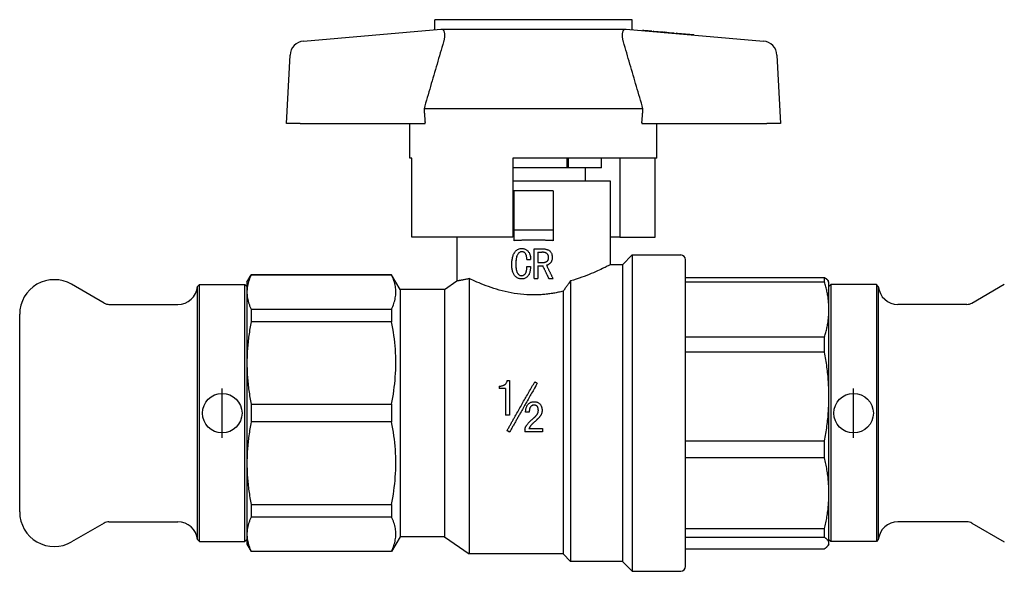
# Model space of a CAD drawing. Header units: millimetres. Extents: x 65 to 3510, y 33 to 336.
# Tile 1 of 6: x 275 to 374, y 198 to 253. Entities that reach past the tile are written whole.
import ezdxf

# ---------------------------------------------------------------- set-up
doc = ezdxf.new("R2010")
doc.units = ezdxf.units.MM
doc.layers.add('DETAIL', color=2, linetype='Continuous')
doc.layers.add('ORIGIN', color=6, linetype='Continuous')

msp = doc.modelspace()

# ---------------------------------------------------------------- linework, layer by layer
at = {"layer": 'DETAIL'}
for p, q in [((336.837, 253.357), (316.837, 253.357)), ((316.837, 252.357), (316.837, 253.357)), ((336.837, 252.357), (336.837, 253.357)), ((303.567, 251.196), (317.472, 252.413)), ((336.016, 252.357), (317.659, 252.357)), ((336.203, 252.413), (350.107, 251.196)), ((337.869, 252.277), (337.868, 252.267)), ((337.889, 252.275), (337.869, 252.277)), ((337.889, 252.275), (337.888, 252.265)), ((337.993, 252.266), (337.889, 252.275)), ((337.993, 252.266), (337.992, 252.256)), ((338.263, 252.242), (337.993, 252.266)), ((338.263, 252.242), (338.262, 252.232)), ((338.45, 252.226), (338.263, 252.242)), ((338.45, 252.226), (338.449, 252.216)), ((338.782, 252.197), (338.45, 252.226)), ((338.782, 252.197), (338.781, 252.187)), ((338.823, 252.193), (338.782, 252.197)), ((338.823, 252.193), (338.822, 252.183)), ((338.948, 252.182), (338.947, 252.172)), ((339.01, 252.177), (338.948, 252.182)), ((339.01, 252.177), (339.009, 252.167)), ((339.902, 252.099), (339.01, 252.177)), ((339.902, 252.099), (339.902, 252.089)), ((339.923, 252.097), (339.902, 252.099)), ((339.923, 252.097), (339.922, 252.087)), ((340.006, 252.09), (339.923, 252.097)), ((340.006, 252.09), (340.005, 252.08)), ((340.089, 252.083), (340.068, 252.084)), ((340.068, 252.084), (340.068, 252.074)), ((340.089, 252.083), (340.088, 252.073)), ((340.582, 252.039), (340.089, 252.083)), ((340.582, 252.039), (340.581, 252.03)), ((341.065, 251.997), (340.582, 252.039)), ((341.065, 251.997), (341.064, 251.987)), ((341.085, 251.995), (341.065, 251.997)), ((341.085, 251.995), (341.085, 251.985)), ((341.272, 251.979), (341.271, 251.969)), ((341.406, 251.967), (341.272, 251.979)), ((341.406, 251.967), (341.405, 251.957)), ((341.804, 251.933), (341.406, 251.967)), ((341.406, 251.967), (341.406, 251.967)), ((341.804, 251.933), (341.803, 251.923)), ((341.82, 251.931), (341.804, 251.933)), ((341.82, 251.931), (341.819, 251.921)), ((343.071, 251.822), (341.82, 251.931)), ((343.071, 251.822), (343.071, 251.812)), ((301.837, 242.857), (302.2, 249.78)), ((351.475, 249.78), (351.837, 242.857)), ((337.918, 244.357), (315.757, 244.357)), ((303.217, 242.857), (301.837, 242.857)), ((303.217, 242.857), (315.837, 242.857)), ((314.337, 239.357), (314.337, 242.857)), ((315.837, 242.857), (315.865, 242.954)), ((315.837, 242.857), (315.872, 242.857)), ((315.872, 242.857), (315.865, 242.954)), ((337.81, 242.954), (337.803, 242.857)), ((337.803, 242.857), (337.837, 242.857)), ((337.837, 242.857), (337.81, 242.954)), ((337.837, 242.857), (350.458, 242.857)), ((339.337, 239.357), (339.337, 242.857)), ((351.837, 242.857), (350.458, 242.857)), ((314.515, 239.357), (314.337, 239.357)), ((314.515, 231.357), (314.515, 239.357)), ((339.337, 239.357), (324.737, 239.357)), ((324.737, 239.357), (324.737, 231.357)), ((330.245, 238.357), (330.245, 239.357)), ((330.33, 239.357), (330.33, 238.357)), ((333.737, 238.357), (333.737, 239.357)), ((333.737, 238.357), (333.737, 239.357)), ((335.589, 239.357), (335.589, 231.357)), ((339.16, 231.357), (339.16, 239.357)), ((330.245, 238.357), (324.737, 238.357)), ((330.33, 238.357), (330.245, 238.357)), ((333.737, 238.357), (330.33, 238.357)), ((332.087, 237.057), (332.087, 238.357)), ((333.737, 238.357), (333.737, 238.357)), ((324.737, 237.057), (334.587, 237.057)), ((334.587, 237.057), (334.587, 228.557)), ((324.837, 236.057), (324.837, 232.057)), ((328.837, 236.057), (324.837, 236.057)), ((328.837, 236.057), (328.837, 232.057)), ((324.737, 231.357), (314.515, 231.357)), ((319.087, 231.357), (319.087, 226.932)), ((324.837, 232.057), (324.837, 231.002)), ((328.837, 232.057), (324.837, 232.057)), ((328.837, 232.057), (328.837, 231.002)), ((335.589, 231.357), (334.587, 231.357)), ((335.589, 231.357), (339.16, 231.357)), ((325.664, 230.213), (325.661, 230.213)), ((326.913, 230.171), (327.795, 230.171)), ((326.913, 227.171), (326.913, 230.171)), ((326.913, 230.171), (326.913, 230.171)), ((326.913, 227.171), (326.913, 230.171)), ((327.289, 229.838), (327.289, 228.796)), ((327.289, 229.838), (327.699, 229.838)), ((328.362, 229.308), (328.365, 229.308)), ((335.837, 228.557), (336.837, 229.557)), ((336.837, 229.557), (336.837, 197.557)), ((336.837, 229.557), (341.737, 229.557)), ((325.054, 228.609), (325.05, 228.609)), ((326.162, 229.088), (326.538, 229.088)), ((326.162, 228.379), (326.538, 228.379)), ((326.538, 229.088), (326.538, 229.088)), ((326.538, 228.379), (326.538, 228.379)), ((327.289, 228.796), (327.811, 228.796)), ((327.289, 228.463), (327.289, 227.171)), ((327.289, 228.463), (327.779, 228.463)), ((335.837, 228.557), (334.587, 228.557)), ((335.837, 228.557), (335.837, 198.557)), ((342.237, 198.057), (342.237, 229.057)), ((297.837, 226.807), (298.27, 227.557)), ((298.27, 227.557), (298.27, 227.528)), ((312.471, 227.557), (298.27, 227.557)), ((312.471, 227.528), (298.27, 227.528)), ((312.471, 227.557), (312.471, 227.528)), ((313.337, 226.057), (312.471, 227.557)), ((342.237, 227.272), (356.304, 227.272)), ((356.304, 226.802), (356.304, 227.272)), ((283.373, 224.691), (280.087, 226.588)), ((292.837, 226.357), (293.037, 226.557)), ((292.837, 200.757), (292.837, 226.357)), ((293.037, 200.557), (293.037, 226.557)), ((293.037, 226.557), (297.637, 226.557)), ((297.637, 200.557), (297.637, 226.557)), ((297.837, 226.357), (297.637, 226.557)), ((297.837, 226.807), (297.837, 225.798)), ((317.837, 226.057), (319.087, 226.932)), ((320.337, 227.168), (320.337, 199.307)), ((325.637, 227.129), (325.634, 227.129)), ((326.913, 227.171), (327.289, 227.171)), ((326.913, 227.171), (326.913, 227.171)), ((328.403, 227.171), (328.399, 227.171)), ((328.403, 227.171), (328.813, 227.171)), ((330.587, 226.936), (330.587, 198.557)), ((356.304, 226.802), (342.237, 226.802)), ((356.737, 226.807), (356.676, 226.914)), ((356.737, 224.035), (356.737, 226.807)), ((356.737, 226.357), (356.937, 226.557)), ((356.937, 226.557), (356.937, 200.557)), ((361.537, 226.557), (356.937, 226.557)), ((361.537, 226.557), (361.537, 200.557)), ((361.737, 226.357), (361.537, 226.557)), ((361.737, 226.357), (361.737, 200.757)), ((371.202, 224.691), (374.487, 226.588)), ((297.837, 225.798), (297.837, 218.628)), ((313.337, 226.057), (313.337, 201.057)), ((317.837, 226.057), (313.337, 226.057)), ((317.837, 226.057), (317.837, 201.057)), ((329.837, 225.886), (329.837, 199.307)), ((283.873, 224.557), (290.847, 224.557)), ((370.702, 224.557), (363.727, 224.557)), ((274.837, 203.557), (274.837, 223.557)), ((298.27, 224.068), (312.471, 224.068)), ((298.27, 224.068), (298.27, 222.804)), ((312.471, 224.068), (312.471, 222.804)), ((356.737, 215.232), (356.737, 224.035)), ((312.471, 222.804), (298.27, 222.804)), ((342.237, 221.268), (356.304, 221.268)), ((356.304, 219.716), (356.304, 221.268)), ((356.304, 219.716), (342.237, 219.716)), ((297.837, 218.628), (297.837, 208.486)), ((323.357, 216.288), (323.357, 216.049)), ((324.183, 216.859), (324.426, 216.859)), ((324.426, 216.859), (324.426, 213.335)), ((327.223, 216.577), (327.223, 216.573)), ((323.357, 216.045), (323.357, 216.049)), ((323.989, 216.049), (323.357, 216.049)), ((323.989, 216.045), (323.357, 216.045)), ((323.989, 216.049), (323.989, 213.335)), ((298.27, 214.451), (312.471, 214.451)), ((298.27, 214.451), (298.27, 212.663)), ((312.471, 214.451), (312.471, 212.663)), ((326.889, 214.376), (326.889, 214.377)), ((356.737, 205.447), (356.737, 215.232)), ((324.426, 213.335), (323.989, 213.335)), ((326.037, 213.668), (326.037, 213.668)), ((326.412, 213.668), (326.037, 213.668)), ((326.412, 213.668), (326.037, 213.668)), ((326.412, 213.668), (326.412, 213.668)), ((312.471, 212.663), (298.27, 212.663)), ((326.785, 213.004), (326.785, 213.003)), ((324.16, 211.787), (324.16, 211.79)), ((325.954, 211.952), (325.954, 211.95)), ((325.954, 211.95), (325.954, 211.671)), ((327.746, 211.671), (325.954, 211.671)), ((326.371, 212.002), (327.746, 212.002)), ((326.372, 212.005), (327.746, 212.005)), ((327.746, 212.005), (327.746, 212.002)), ((327.746, 212.002), (327.746, 211.671)), ((342.237, 210.747), (356.304, 210.747)), ((356.304, 209.022), (356.304, 210.747)), ((297.837, 208.486), (297.837, 201.316)), ((356.304, 209.022), (342.237, 209.022)), ((356.737, 200.413), (356.737, 205.447)), ((298.27, 204.31), (312.471, 204.31)), ((298.27, 204.31), (298.27, 203.046)), ((312.471, 204.31), (312.471, 203.046)), ((283.373, 202.423), (280.087, 200.526)), ((283.873, 202.557), (290.847, 202.557)), ((312.471, 203.046), (298.27, 203.046)), ((370.702, 202.557), (363.727, 202.557)), ((371.202, 202.423), (374.487, 200.526)), ((297.837, 201.316), (297.837, 200.307)), ((342.237, 201.872), (356.304, 201.872)), ((356.304, 200.985), (356.304, 201.872)), ((292.837, 200.757), (293.037, 200.557)), ((293.037, 200.557), (297.637, 200.557)), ((297.837, 200.757), (297.637, 200.557)), ((297.837, 200.307), (298.27, 199.557)), ((313.337, 201.057), (312.471, 199.557)), ((317.837, 201.057), (313.337, 201.057)), ((317.837, 201.057), (320.337, 199.307)), ((356.304, 200.985), (342.237, 200.985)), ((356.737, 200.307), (356.676, 200.2)), ((356.737, 200.757), (356.937, 200.557)), ((356.737, 200.307), (356.737, 200.413)), ((361.537, 200.557), (356.937, 200.557)), ((361.737, 200.757), (361.537, 200.557)), ((298.27, 199.586), (312.471, 199.586)), ((298.27, 199.586), (298.27, 199.557)), ((312.471, 199.557), (298.27, 199.557)), ((312.471, 199.586), (312.471, 199.557)), ((329.837, 199.307), (320.337, 199.307)), ((329.837, 199.307), (330.587, 198.557)), ((342.237, 199.842), (356.304, 199.842)), ((335.837, 198.557), (330.587, 198.557)), ((335.837, 198.557), (336.837, 197.557)), ((336.837, 197.557), (341.737, 197.557))]:
    msp.add_line(p, q, dxfattribs=at)
at = {"layer": 'DETAIL', "flags": 128}
for points in [[(317.472, 252.413), (317.48, 252.413), (317.487, 252.413), (317.494, 252.413), (317.502, 252.413), (317.51, 252.413), (317.517, 252.412), (317.525, 252.411), (317.532, 252.41), (317.54, 252.408), (317.548, 252.407), (317.556, 252.405), (317.563, 252.403), (317.571, 252.4), (317.579, 252.397), (317.587, 252.394), (317.595, 252.391), (317.603, 252.388), (317.61, 252.384), (317.618, 252.38), (317.626, 252.376), (317.634, 252.372), (317.643, 252.367), (317.651, 252.362), (317.659, 252.357)], [(317.659, 252.357), (317.68, 252.336), (317.701, 252.312), (317.721, 252.285), (317.739, 252.255), (317.756, 252.221), (317.772, 252.185), (317.787, 252.145), (317.799, 252.102), (317.811, 252.056), (317.82, 252.007), (317.827, 251.956), (317.833, 251.902), (317.836, 251.846), (317.838, 251.788), (317.837, 251.727), (317.834, 251.665), (317.829, 251.601), (317.822, 251.535), (317.812, 251.469), (317.8, 251.401), (317.787, 251.333), (317.771, 251.264), (317.754, 251.195), (317.734, 251.125)], [(335.941, 251.125), (335.921, 251.194), (335.904, 251.263), (335.888, 251.332), (335.875, 251.4), (335.863, 251.467), (335.853, 251.534), (335.846, 251.599), (335.841, 251.664), (335.838, 251.726), (335.837, 251.787), (335.839, 251.845), (335.842, 251.901), (335.847, 251.955), (335.855, 252.007), (335.864, 252.055), (335.875, 252.101), (335.888, 252.144), (335.902, 252.184), (335.918, 252.221), (335.935, 252.254), (335.954, 252.285), (335.974, 252.312), (335.994, 252.336), (336.016, 252.357)], [(336.016, 252.357), (336.024, 252.362), (336.032, 252.367), (336.04, 252.372), (336.048, 252.376), (336.056, 252.38), (336.064, 252.384), (336.072, 252.388), (336.08, 252.391), (336.088, 252.394), (336.096, 252.397), (336.104, 252.4), (336.112, 252.403), (336.119, 252.405), (336.127, 252.407), (336.135, 252.408), (336.142, 252.41), (336.15, 252.411), (336.158, 252.412), (336.165, 252.413), (336.173, 252.413), (336.18, 252.413), (336.188, 252.413), (336.195, 252.413), (336.203, 252.413)], [(317.734, 251.125), (317.652, 250.843), (317.569, 250.561), (317.487, 250.279), (317.404, 249.997), (317.322, 249.715), (317.24, 249.433), (317.157, 249.151), (317.075, 248.869), (316.992, 248.587), (316.91, 248.305), (316.828, 248.023), (316.745, 247.741), (316.663, 247.459), (316.581, 247.177), (316.498, 246.895), (316.416, 246.613), (316.333, 246.331), (316.251, 246.049), (316.169, 245.767), (316.086, 245.485), (316.004, 245.203), (315.922, 244.921), (315.839, 244.639), (315.757, 244.357)], [(337.918, 244.357), (337.835, 244.639), (337.753, 244.921), (337.671, 245.203), (337.588, 245.485), (337.506, 245.767), (337.424, 246.049), (337.341, 246.331), (337.259, 246.613), (337.177, 246.895), (337.094, 247.177), (337.012, 247.459), (336.929, 247.741), (336.847, 248.023), (336.765, 248.305), (336.682, 248.587), (336.6, 248.869), (336.518, 249.151), (336.435, 249.433), (336.353, 249.715), (336.27, 249.997), (336.188, 250.279), (336.105, 250.561), (336.023, 250.843), (335.941, 251.125)], [(315.757, 244.357), (315.761, 244.299), (315.766, 244.24), (315.77, 244.182), (315.774, 244.123), (315.779, 244.065), (315.783, 244.006), (315.788, 243.948), (315.792, 243.889), (315.796, 243.831), (315.801, 243.772), (315.805, 243.714), (315.81, 243.655), (315.814, 243.597), (315.819, 243.539), (315.824, 243.48), (315.828, 243.422), (315.833, 243.363), (315.837, 243.305), (315.842, 243.246), (315.847, 243.188), (315.851, 243.13), (315.856, 243.071), (315.861, 243.013), (315.865, 242.954)], [(337.81, 242.954), (337.814, 243.013), (337.819, 243.071), (337.824, 243.13), (337.828, 243.188), (337.833, 243.246), (337.838, 243.305), (337.842, 243.363), (337.847, 243.422), (337.851, 243.48), (337.856, 243.539), (337.86, 243.597), (337.865, 243.655), (337.869, 243.714), (337.874, 243.772), (337.878, 243.831), (337.883, 243.889), (337.887, 243.948), (337.892, 244.006), (337.896, 244.065), (337.9, 244.123), (337.905, 244.182), (337.909, 244.24), (337.914, 244.299), (337.918, 244.357)], [(324.646, 228.574), (324.648, 228.682), (324.65, 228.773), (324.654, 228.845), (324.661, 228.936), (324.671, 229.026), (324.682, 229.115), (324.699, 229.214), (324.718, 229.308), (324.741, 229.397), (324.767, 229.482), (324.796, 229.561), (324.828, 229.635), (324.87, 229.717), (324.917, 229.794), (324.969, 229.864), (325.03, 229.936), (325.093, 229.999), (325.159, 230.052), (325.234, 230.102), (325.313, 230.142), (325.396, 230.173), (325.483, 230.196), (325.562, 230.207), (325.661, 230.213)], [(326.837, 231.057), (326.753, 231.057), (326.669, 231.057), (326.585, 231.056), (326.501, 231.055), (326.417, 231.055), (326.333, 231.054), (326.248, 231.052), (326.164, 231.051), (326.08, 231.049), (325.996, 231.047), (325.913, 231.045), (325.829, 231.043), (325.745, 231.041), (325.662, 231.038), (325.578, 231.035), (325.495, 231.032), (325.412, 231.029), (325.329, 231.026), (325.247, 231.022), (325.164, 231.019), (325.082, 231.015), (325, 231.01), (324.919, 231.006), (324.837, 231.002)], [(325.661, 230.213), (325.735, 230.21), (325.793, 230.204), (325.86, 230.191), (325.926, 230.173), (325.988, 230.15), (326.048, 230.122), (326.105, 230.088), (326.16, 230.05), (326.212, 230.007), (326.261, 229.96), (326.306, 229.91), (326.347, 229.857), (326.384, 229.801), (326.417, 229.743), (326.445, 229.681), (326.469, 229.619), (326.489, 229.555), (326.505, 229.489), (326.517, 229.425), (326.527, 229.359), (326.534, 229.289), (326.537, 229.234), (326.538, 229.167), (326.538, 229.088)], [(325.664, 230.213), (325.738, 230.21), (325.796, 230.204), (325.862, 230.191), (325.928, 230.173), (325.99, 230.15), (326.05, 230.122), (326.107, 230.088), (326.162, 230.05), (326.214, 230.007), (326.263, 229.96), (326.308, 229.91), (326.348, 229.857), (326.386, 229.801), (326.418, 229.742), (326.446, 229.681), (326.469, 229.621), (326.489, 229.556), (326.506, 229.489), (326.518, 229.425), (326.528, 229.359), (326.535, 229.289), (326.537, 229.234), (326.539, 229.167), (326.538, 229.088)], [(328.837, 231.002), (328.756, 231.006), (328.674, 231.01), (328.593, 231.015), (328.51, 231.019), (328.428, 231.022), (328.345, 231.026), (328.263, 231.029), (328.18, 231.032), (328.096, 231.035), (328.013, 231.038), (327.93, 231.041), (327.846, 231.043), (327.762, 231.045), (327.678, 231.047), (327.594, 231.049), (327.51, 231.051), (327.426, 231.052), (327.342, 231.054), (327.258, 231.055), (327.174, 231.055), (327.09, 231.056), (327.006, 231.057), (326.921, 231.057), (326.837, 231.057)], [(325.665, 229.879), (325.594, 229.874), (325.536, 229.863), (325.475, 229.841), (325.42, 229.812), (325.368, 229.775), (325.318, 229.729), (325.278, 229.683), (325.243, 229.634), (325.21, 229.579), (325.181, 229.52), (325.156, 229.456), (325.134, 229.388), (325.117, 229.326), (325.103, 229.263), (325.091, 229.197), (325.082, 229.138), (325.074, 229.073), (325.066, 229.002), (325.061, 228.937), (325.056, 228.872), (325.053, 228.806), (325.052, 228.754), (325.051, 228.689), (325.05, 228.609)], [(325.666, 229.879), (325.596, 229.874), (325.538, 229.862), (325.478, 229.841), (325.423, 229.812), (325.371, 229.774), (325.321, 229.728), (325.282, 229.683), (325.246, 229.633), (325.214, 229.578), (325.185, 229.519), (325.16, 229.456), (325.138, 229.388), (325.122, 229.326), (325.107, 229.262), (325.095, 229.196), (325.086, 229.138), (325.078, 229.073), (325.071, 229.001), (325.065, 228.937), (325.061, 228.872), (325.058, 228.806), (325.056, 228.754), (325.055, 228.689), (325.054, 228.609)], [(326.162, 229.088), (326.161, 229.14), (326.16, 229.184), (326.159, 229.22), (326.155, 229.265), (326.151, 229.309), (326.145, 229.352), (326.138, 229.4), (326.129, 229.446), (326.118, 229.49), (326.106, 229.531), (326.092, 229.57), (326.077, 229.606), (326.056, 229.65), (326.032, 229.689), (326.006, 229.725), (325.978, 229.757), (325.948, 229.785), (325.915, 229.81), (325.878, 229.832), (325.838, 229.85), (325.795, 229.864), (325.752, 229.873), (325.713, 229.877), (325.665, 229.879)], [(328.362, 229.308), (328.359, 229.355), (328.356, 229.395), (328.351, 229.429), (328.342, 229.469), (328.33, 229.508), (328.315, 229.546), (328.297, 229.582), (328.276, 229.616), (328.251, 229.648), (328.223, 229.679), (328.193, 229.707), (328.162, 229.73), (328.131, 229.75), (328.097, 229.767), (328.061, 229.782), (328.023, 229.796), (327.982, 229.807), (327.938, 229.817), (327.898, 229.823), (327.858, 229.829), (327.818, 229.833), (327.785, 229.835), (327.745, 229.837), (327.697, 229.838)], [(328.365, 229.308), (328.363, 229.355), (328.36, 229.395), (328.355, 229.429), (328.346, 229.469), (328.334, 229.508), (328.319, 229.546), (328.301, 229.582), (328.28, 229.616), (328.255, 229.648), (328.227, 229.679), (328.197, 229.707), (328.166, 229.73), (328.134, 229.75), (328.101, 229.767), (328.065, 229.782), (328.026, 229.796), (327.985, 229.807), (327.941, 229.817), (327.901, 229.823), (327.861, 229.829), (327.821, 229.833), (327.788, 229.835), (327.747, 229.837), (327.699, 229.838)], [(327.795, 230.171), (327.867, 230.169), (327.927, 230.166), (327.977, 230.161), (328.036, 230.152), (328.095, 230.141), (328.155, 230.126), (328.215, 230.108), (328.271, 230.087), (328.326, 230.061), (328.381, 230.032), (328.431, 230), (328.477, 229.966), (328.524, 229.924), (328.565, 229.88), (328.601, 229.832), (328.632, 229.779), (328.659, 229.724), (328.68, 229.669), (328.697, 229.613), (328.71, 229.554), (328.721, 229.491), (328.727, 229.43), (328.731, 229.376), (328.732, 229.308)], [(327.808, 228.796), (327.852, 228.798), (327.888, 228.8), (327.915, 228.803), (327.949, 228.808), (327.984, 228.816), (328.02, 228.826), (328.056, 228.838), (328.09, 228.851), (328.123, 228.866), (328.154, 228.883), (328.183, 228.901), (328.21, 228.921), (328.237, 228.944), (328.262, 228.97), (328.283, 228.999), (328.302, 229.029), (328.318, 229.061), (328.331, 229.095), (328.341, 229.127), (328.349, 229.162), (328.355, 229.2), (328.358, 229.229), (328.36, 229.265), (328.362, 229.308)], [(327.811, 228.796), (327.855, 228.798), (327.89, 228.8), (327.918, 228.803), (327.953, 228.808), (327.987, 228.816), (328.023, 228.826), (328.059, 228.838), (328.094, 228.851), (328.126, 228.866), (328.157, 228.883), (328.186, 228.901), (328.214, 228.921), (328.241, 228.944), (328.265, 228.97), (328.287, 228.999), (328.306, 229.029), (328.322, 229.061), (328.335, 229.095), (328.345, 229.127), (328.352, 229.162), (328.359, 229.2), (328.362, 229.23), (328.364, 229.266), (328.365, 229.308)], [(328.732, 229.308), (328.731, 229.255), (328.729, 229.21), (328.725, 229.173), (328.719, 229.128), (328.711, 229.084), (328.702, 229.041), (328.688, 228.995), (328.673, 228.951), (328.655, 228.91), (328.635, 228.871), (328.613, 228.834), (328.588, 228.8), (328.561, 228.767), (328.531, 228.734), (328.498, 228.703), (328.464, 228.672), (328.429, 228.645), (328.392, 228.62), (328.355, 228.596), (328.316, 228.575), (328.276, 228.556), (328.239, 228.542), (328.198, 228.529), (328.149, 228.515)], [(325.634, 227.129), (325.544, 227.134), (325.472, 227.143), (325.392, 227.162), (325.316, 227.187), (325.242, 227.22), (325.17, 227.261), (325.105, 227.306), (325.042, 227.358), (324.982, 227.417), (324.926, 227.48), (324.878, 227.546), (324.836, 227.613), (324.802, 227.679), (324.772, 227.75), (324.745, 227.826), (324.721, 227.906), (324.7, 227.991), (324.683, 228.08), (324.671, 228.16), (324.661, 228.242), (324.654, 228.326), (324.65, 228.392), (324.648, 228.475), (324.646, 228.574)], [(325.05, 228.609), (325.051, 228.536), (325.052, 228.475), (325.053, 228.428), (325.056, 228.367), (325.061, 228.307), (325.066, 228.248), (325.074, 228.182), (325.082, 228.122), (325.091, 228.069), (325.104, 228.007), (325.118, 227.949), (325.135, 227.893), (325.156, 227.834), (325.18, 227.781), (325.208, 227.73), (325.242, 227.68), (325.282, 227.631), (325.322, 227.59), (325.371, 227.55), (325.421, 227.518), (325.472, 227.494), (325.529, 227.477), (325.582, 227.467), (325.647, 227.463)], [(325.054, 228.609), (325.055, 228.536), (325.056, 228.475), (325.058, 228.428), (325.061, 228.367), (325.065, 228.307), (325.071, 228.248), (325.078, 228.182), (325.087, 228.123), (325.096, 228.069), (325.108, 228.008), (325.123, 227.949), (325.139, 227.894), (325.16, 227.835), (325.184, 227.781), (325.212, 227.731), (325.246, 227.68), (325.285, 227.632), (325.325, 227.591), (325.373, 227.551), (325.423, 227.519), (325.474, 227.495), (325.531, 227.477), (325.584, 227.467), (325.648, 227.463)], [(326.538, 228.379), (326.533, 228.293), (326.529, 228.22), (326.525, 228.163), (326.516, 228.088), (326.506, 228.016), (326.494, 227.948), (326.477, 227.869), (326.457, 227.794), (326.435, 227.724), (326.41, 227.659), (326.382, 227.598), (326.351, 227.541), (326.312, 227.482), (326.267, 227.426), (326.216, 227.372), (326.161, 227.321), (326.104, 227.277), (326.046, 227.239), (325.983, 227.206), (325.916, 227.178), (325.847, 227.156), (325.777, 227.141), (325.713, 227.133), (325.634, 227.129)], [(326.538, 228.379), (326.534, 228.293), (326.53, 228.22), (326.525, 228.163), (326.517, 228.088), (326.507, 228.016), (326.495, 227.948), (326.478, 227.869), (326.458, 227.794), (326.436, 227.724), (326.411, 227.659), (326.383, 227.598), (326.352, 227.541), (326.314, 227.482), (326.269, 227.426), (326.218, 227.372), (326.162, 227.321), (326.106, 227.277), (326.048, 227.239), (325.985, 227.206), (325.918, 227.178), (325.849, 227.156), (325.779, 227.141), (325.716, 227.133), (325.637, 227.129)], [(325.647, 227.463), (325.7, 227.467), (325.743, 227.475), (325.79, 227.49), (325.833, 227.51), (325.875, 227.535), (325.915, 227.565), (325.95, 227.596), (325.986, 227.634), (326.017, 227.67), (326.041, 227.707), (326.064, 227.75), (326.085, 227.8), (326.098, 227.838), (326.111, 227.88), (326.122, 227.926), (326.132, 227.975), (326.14, 228.029), (326.148, 228.086), (326.153, 228.132), (326.156, 228.181), (326.159, 228.232), (326.16, 228.271), (326.161, 228.32), (326.162, 228.379)], [(328.399, 227.171), (328.373, 227.225), (328.348, 227.279), (328.322, 227.332), (328.296, 227.386), (328.27, 227.44), (328.244, 227.494), (328.218, 227.548), (328.192, 227.602), (328.167, 227.655), (328.141, 227.709), (328.115, 227.763), (328.089, 227.817), (328.063, 227.871), (328.037, 227.924), (328.011, 227.978), (327.985, 228.032), (327.959, 228.086), (327.933, 228.14), (327.907, 228.194), (327.881, 228.247), (327.854, 228.301), (327.828, 228.355), (327.802, 228.409), (327.776, 228.463)], [(328.403, 227.171), (328.377, 227.225), (328.351, 227.279), (328.326, 227.332), (328.3, 227.386), (328.274, 227.44), (328.248, 227.494), (328.222, 227.548), (328.196, 227.602), (328.17, 227.655), (328.144, 227.709), (328.118, 227.763), (328.092, 227.817), (328.066, 227.871), (328.04, 227.924), (328.014, 227.978), (327.988, 228.032), (327.962, 228.086), (327.935, 228.14), (327.909, 228.194), (327.883, 228.247), (327.857, 228.301), (327.831, 228.355), (327.805, 228.409), (327.779, 228.463)], [(328.149, 228.515), (328.177, 228.459), (328.205, 228.403), (328.233, 228.347), (328.261, 228.291), (328.289, 228.235), (328.316, 228.179), (328.344, 228.123), (328.372, 228.067), (328.4, 228.011), (328.427, 227.955), (328.455, 227.899), (328.483, 227.843), (328.51, 227.787), (328.538, 227.731), (328.566, 227.675), (328.593, 227.619), (328.621, 227.563), (328.648, 227.507), (328.676, 227.451), (328.703, 227.395), (328.731, 227.339), (328.758, 227.283), (328.786, 227.227), (328.813, 227.171)], [(334.587, 228.557), (334.579, 228.553), (334.555, 228.54), (334.516, 228.52), (334.46, 228.492), (334.39, 228.456), (334.304, 228.412), (334.203, 228.362), (334.087, 228.305), (333.957, 228.241), (333.814, 228.172), (333.657, 228.098), (333.488, 228.02), (333.306, 227.937), (333.112, 227.851), (332.905, 227.761), (332.688, 227.67), (332.46, 227.577), (332.222, 227.483), (331.974, 227.389), (331.716, 227.295), (331.448, 227.202), (331.17, 227.111), (330.882, 227.022), (330.587, 226.936)], [(298.27, 227.528), (298.236, 227.457), (298.203, 227.385), (298.171, 227.313), (298.141, 227.241), (298.112, 227.169), (298.085, 227.097), (298.058, 227.025), (298.034, 226.953), (298.01, 226.881), (297.988, 226.809), (297.968, 226.737), (297.949, 226.665), (297.931, 226.593), (297.915, 226.52), (297.901, 226.448), (297.887, 226.376), (297.876, 226.304), (297.866, 226.232), (297.857, 226.16), (297.85, 226.087), (297.845, 226.015), (297.841, 225.943), (297.838, 225.871), (297.837, 225.798)], [(312.471, 224.068), (312.539, 224.212), (312.6, 224.355), (312.657, 224.499), (312.708, 224.643), (312.753, 224.787), (312.792, 224.93), (312.826, 225.074), (312.854, 225.218), (312.876, 225.362), (312.892, 225.506), (312.901, 225.651), (312.904, 225.795), (312.901, 225.939), (312.892, 226.084), (312.877, 226.228), (312.855, 226.373), (312.828, 226.517), (312.794, 226.662), (312.754, 226.807), (312.709, 226.951), (312.658, 227.096), (312.601, 227.24), (312.539, 227.385), (312.471, 227.528)], [(356.304, 227.272), (356.326, 227.257), (356.347, 227.242), (356.368, 227.227), (356.388, 227.213), (356.408, 227.198), (356.427, 227.183), (356.445, 227.168), (356.463, 227.153), (356.481, 227.138), (356.498, 227.123), (356.514, 227.108), (356.53, 227.093), (356.545, 227.078), (356.56, 227.063), (356.574, 227.049), (356.587, 227.034), (356.6, 227.019), (356.613, 227.004), (356.624, 226.989), (356.636, 226.974), (356.646, 226.959), (356.657, 226.944), (356.666, 226.929), (356.675, 226.914)], [(320.337, 227.168), (320.238, 227.143), (320.142, 227.12), (320.051, 227.099), (319.964, 227.08), (319.88, 227.062), (319.801, 227.046), (319.725, 227.031), (319.654, 227.018), (319.586, 227.006), (319.523, 226.995), (319.463, 226.985), (319.408, 226.977), (319.357, 226.969), (319.31, 226.962), (319.268, 226.956), (319.23, 226.951), (319.197, 226.946), (319.168, 226.942), (319.143, 226.939), (319.123, 226.937), (319.108, 226.935), (319.096, 226.933), (319.09, 226.932), (319.087, 226.932)], [(326.837, 225.515), (326.508, 225.52), (326.179, 225.534), (325.85, 225.556), (325.525, 225.587), (325.204, 225.626), (324.888, 225.673), (324.575, 225.727), (324.267, 225.788), (323.964, 225.856), (323.666, 225.929), (323.376, 226.006), (323.094, 226.088), (322.818, 226.173), (322.55, 226.261), (322.289, 226.351), (322.036, 226.443), (321.791, 226.536), (321.555, 226.63), (321.329, 226.723), (321.112, 226.815), (320.904, 226.906), (320.706, 226.996), (320.516, 227.083), (320.337, 227.168)], [(330.587, 226.936), (330.556, 226.893), (330.526, 226.849), (330.495, 226.806), (330.464, 226.762), (330.432, 226.719), (330.401, 226.675), (330.37, 226.632), (330.339, 226.588), (330.308, 226.545), (330.277, 226.501), (330.246, 226.457), (330.214, 226.414), (330.183, 226.37), (330.152, 226.326), (330.121, 226.282), (330.089, 226.238), (330.058, 226.194), (330.026, 226.15), (329.995, 226.106), (329.963, 226.062), (329.932, 226.018), (329.901, 225.974), (329.869, 225.93), (329.837, 225.886)], [(356.737, 224.035), (356.737, 224.15), (356.734, 224.266), (356.73, 224.381), (356.725, 224.496), (356.718, 224.612), (356.709, 224.727), (356.699, 224.842), (356.688, 224.958), (356.675, 225.073), (356.66, 225.189), (356.644, 225.304), (356.627, 225.42), (356.607, 225.535), (356.587, 225.65), (356.565, 225.766), (356.542, 225.881), (356.517, 225.997), (356.491, 226.112), (356.463, 226.227), (356.434, 226.343), (356.403, 226.458), (356.372, 226.573), (356.339, 226.688), (356.304, 226.802)], [(297.837, 225.798), (297.838, 225.726), (297.841, 225.654), (297.844, 225.582), (297.85, 225.51), (297.857, 225.438), (297.865, 225.366), (297.875, 225.294), (297.887, 225.222), (297.9, 225.149), (297.915, 225.077), (297.931, 225.005), (297.948, 224.933), (297.967, 224.861), (297.988, 224.789), (298.01, 224.716), (298.033, 224.644), (298.058, 224.572), (298.084, 224.5), (298.112, 224.428), (298.141, 224.356), (298.171, 224.284), (298.203, 224.212), (298.236, 224.14), (298.27, 224.068)], [(329.837, 225.886), (329.721, 225.858), (329.603, 225.831), (329.484, 225.805), (329.365, 225.779), (329.244, 225.755), (329.122, 225.732), (328.999, 225.709), (328.875, 225.688), (328.751, 225.667), (328.625, 225.648), (328.499, 225.63), (328.373, 225.613), (328.246, 225.598), (328.119, 225.584), (327.992, 225.571), (327.865, 225.559), (327.737, 225.549), (327.609, 225.54), (327.481, 225.533), (327.353, 225.526), (327.224, 225.522), (327.096, 225.518), (326.967, 225.516), (326.837, 225.515)], [(356.304, 221.268), (356.339, 221.383), (356.372, 221.498), (356.403, 221.613), (356.434, 221.728), (356.463, 221.844), (356.49, 221.959), (356.516, 222.074), (356.541, 222.189), (356.565, 222.304), (356.586, 222.419), (356.607, 222.535), (356.626, 222.65), (356.644, 222.765), (356.66, 222.88), (356.674, 222.996), (356.687, 223.111), (356.699, 223.227), (356.709, 223.342), (356.718, 223.458), (356.725, 223.573), (356.73, 223.689), (356.734, 223.804), (356.737, 223.92), (356.737, 224.035)], [(298.27, 222.804), (298.236, 222.631), (298.203, 222.457), (298.171, 222.283), (298.141, 222.11), (298.112, 221.936), (298.085, 221.762), (298.058, 221.588), (298.034, 221.415), (298.01, 221.241), (297.988, 221.067), (297.968, 220.893), (297.949, 220.719), (297.931, 220.545), (297.915, 220.371), (297.901, 220.197), (297.887, 220.022), (297.876, 219.848), (297.866, 219.674), (297.857, 219.5), (297.85, 219.325), (297.845, 219.151), (297.841, 218.977), (297.838, 218.802), (297.837, 218.628)], [(312.471, 214.451), (312.539, 214.797), (312.6, 215.144), (312.657, 215.491), (312.708, 215.838), (312.753, 216.185), (312.792, 216.532), (312.826, 216.879), (312.854, 217.227), (312.876, 217.575), (312.892, 217.923), (312.901, 218.271), (312.904, 218.619), (312.901, 218.967), (312.892, 219.316), (312.877, 219.665), (312.855, 220.014), (312.828, 220.363), (312.794, 220.713), (312.754, 221.062), (312.709, 221.411), (312.658, 221.76), (312.601, 222.109), (312.539, 222.457), (312.471, 222.804)], [(356.737, 215.232), (356.737, 215.418), (356.734, 215.605), (356.73, 215.792), (356.725, 215.979), (356.718, 216.166), (356.709, 216.353), (356.699, 216.54), (356.688, 216.727), (356.675, 216.914), (356.66, 217.101), (356.644, 217.288), (356.627, 217.475), (356.607, 217.662), (356.587, 217.85), (356.565, 218.037), (356.542, 218.224), (356.517, 218.411), (356.491, 218.598), (356.463, 218.785), (356.434, 218.971), (356.403, 219.158), (356.372, 219.344), (356.339, 219.53), (356.304, 219.716)], [(297.837, 218.628), (297.838, 218.454), (297.841, 218.28), (297.844, 218.106), (297.85, 217.932), (297.857, 217.758), (297.865, 217.583), (297.875, 217.409), (297.887, 217.235), (297.9, 217.061), (297.915, 216.887), (297.931, 216.712), (297.948, 216.538), (297.967, 216.364), (297.988, 216.19), (298.01, 216.015), (298.033, 215.841), (298.058, 215.667), (298.084, 215.493), (298.112, 215.319), (298.141, 215.145), (298.171, 214.971), (298.203, 214.797), (298.236, 214.624), (298.27, 214.451)], [(323.357, 216.288), (323.411, 216.289), (323.458, 216.291), (323.496, 216.294), (323.544, 216.299), (323.59, 216.305), (323.634, 216.313), (323.682, 216.324), (323.728, 216.338), (323.773, 216.353), (323.815, 216.37), (323.854, 216.39), (323.892, 216.412), (323.93, 216.437), (323.966, 216.466), (324, 216.497), (324.031, 216.531), (324.059, 216.567), (324.085, 216.605), (324.107, 216.643), (324.127, 216.684), (324.145, 216.728), (324.16, 216.772), (324.171, 216.81), (324.183, 216.859)], [(325.164, 213.557), (325.239, 213.69), (325.314, 213.824), (325.39, 213.957), (325.465, 214.09), (325.541, 214.223), (325.616, 214.357), (325.691, 214.49), (325.767, 214.623), (325.842, 214.756), (325.917, 214.888), (325.993, 215.021), (326.068, 215.154), (326.144, 215.286), (326.219, 215.418), (326.294, 215.551), (326.37, 215.682), (326.445, 215.814), (326.521, 215.946), (326.596, 216.077), (326.671, 216.208), (326.747, 216.339), (326.822, 216.47), (326.898, 216.6), (326.973, 216.731)], [(327.223, 216.577), (327.151, 216.453), (327.08, 216.329), (327.008, 216.204), (326.936, 216.079), (326.864, 215.954), (326.793, 215.829), (326.721, 215.704), (326.649, 215.579), (326.578, 215.453), (326.506, 215.327), (326.434, 215.201), (326.363, 215.075), (326.291, 214.949), (326.219, 214.823), (326.148, 214.697), (326.076, 214.57), (326.004, 214.444), (325.933, 214.317), (325.861, 214.191), (325.789, 214.064), (325.718, 213.937), (325.646, 213.811), (325.574, 213.684), (325.503, 213.557)], [(327.223, 216.573), (327.151, 216.449), (327.08, 216.325), (327.008, 216.2), (326.936, 216.076), (326.865, 215.951), (326.793, 215.826), (326.721, 215.701), (326.65, 215.576), (326.578, 215.451), (326.506, 215.325), (326.434, 215.199), (326.363, 215.073), (326.291, 214.948), (326.219, 214.821), (326.148, 214.695), (326.076, 214.569), (326.004, 214.443), (325.933, 214.316), (325.861, 214.19), (325.789, 214.063), (325.718, 213.937), (325.646, 213.81), (325.574, 213.684), (325.503, 213.557)], [(326.973, 216.731), (326.983, 216.724), (326.994, 216.718), (327.004, 216.711), (327.015, 216.705), (327.025, 216.699), (327.035, 216.692), (327.046, 216.686), (327.056, 216.679), (327.067, 216.673), (327.077, 216.667), (327.088, 216.66), (327.098, 216.654), (327.108, 216.647), (327.119, 216.641), (327.129, 216.635), (327.14, 216.628), (327.15, 216.622), (327.16, 216.615), (327.171, 216.609), (327.181, 216.603), (327.192, 216.596), (327.202, 216.59), (327.213, 216.583), (327.223, 216.577)], [(326.037, 213.668), (326.042, 213.743), (326.047, 213.807), (326.052, 213.859), (326.062, 213.924), (326.073, 213.986), (326.087, 214.046), (326.105, 214.11), (326.125, 214.171), (326.147, 214.227), (326.173, 214.285), (326.204, 214.34), (326.238, 214.393), (326.278, 214.446), (326.321, 214.493), (326.367, 214.536), (326.417, 214.574), (326.469, 214.608), (326.526, 214.637), (326.582, 214.66), (326.642, 214.679), (326.707, 214.693), (326.771, 214.703), (326.826, 214.708), (326.897, 214.71)], [(326.889, 214.377), (326.845, 214.375), (326.81, 214.37), (326.771, 214.361), (326.731, 214.347), (326.695, 214.331), (326.661, 214.312), (326.629, 214.289), (326.598, 214.263), (326.568, 214.235), (326.541, 214.205), (326.518, 214.173), (326.498, 214.138), (326.482, 214.106), (326.468, 214.071), (326.456, 214.033), (326.445, 213.994), (326.436, 213.952), (326.429, 213.909), (326.423, 213.869), (326.419, 213.829), (326.416, 213.789), (326.414, 213.757), (326.413, 213.717), (326.412, 213.668)], [(326.889, 214.376), (326.845, 214.374), (326.81, 214.369), (326.771, 214.359), (326.731, 214.346), (326.695, 214.33), (326.661, 214.31), (326.629, 214.288), (326.598, 214.262), (326.568, 214.234), (326.541, 214.204), (326.518, 214.171), (326.498, 214.137), (326.482, 214.105), (326.468, 214.07), (326.456, 214.033), (326.445, 213.994), (326.436, 213.952), (326.429, 213.908), (326.423, 213.869), (326.419, 213.829), (326.416, 213.789), (326.414, 213.757), (326.413, 213.716), (326.412, 213.668)], [(327.329, 213.849), (327.327, 213.889), (327.326, 213.921), (327.324, 213.946), (327.32, 213.979), (327.314, 214.011), (327.307, 214.043), (327.298, 214.075), (327.287, 214.107), (327.275, 214.137), (327.261, 214.166), (327.245, 214.194), (327.228, 214.22), (327.207, 214.249), (327.186, 214.273), (327.164, 214.293), (327.138, 214.311), (327.109, 214.329), (327.08, 214.343), (327.051, 214.354), (327.019, 214.363), (326.987, 214.37), (326.961, 214.373), (326.929, 214.375), (326.889, 214.377)], [(327.329, 213.849), (327.327, 213.888), (327.326, 213.921), (327.324, 213.946), (327.32, 213.978), (327.314, 214.01), (327.307, 214.042), (327.298, 214.075), (327.287, 214.106), (327.275, 214.136), (327.261, 214.165), (327.245, 214.193), (327.228, 214.219), (327.207, 214.248), (327.186, 214.272), (327.164, 214.292), (327.138, 214.31), (327.109, 214.328), (327.08, 214.342), (327.051, 214.353), (327.019, 214.362), (326.987, 214.369), (326.961, 214.372), (326.929, 214.374), (326.889, 214.376)], [(326.897, 214.71), (326.959, 214.708), (327.009, 214.705), (327.065, 214.698), (327.123, 214.686), (327.178, 214.672), (327.229, 214.655), (327.281, 214.633), (327.331, 214.606), (327.378, 214.576), (327.421, 214.543), (327.463, 214.505), (327.502, 214.462), (327.538, 214.418), (327.569, 214.371), (327.597, 214.323), (327.621, 214.273), (327.642, 214.22), (327.66, 214.166), (327.674, 214.112), (327.685, 214.057), (327.694, 214), (327.699, 213.954), (327.702, 213.898), (327.704, 213.831)], [(356.304, 210.747), (356.339, 210.934), (356.372, 211.12), (356.403, 211.307), (356.434, 211.493), (356.463, 211.68), (356.49, 211.866), (356.516, 212.053), (356.541, 212.239), (356.565, 212.426), (356.586, 212.613), (356.607, 212.8), (356.626, 212.986), (356.644, 213.173), (356.66, 213.36), (356.674, 213.547), (356.687, 213.734), (356.699, 213.921), (356.709, 214.108), (356.718, 214.295), (356.725, 214.483), (356.73, 214.67), (356.734, 214.857), (356.737, 215.044), (356.737, 215.232)], [(324.16, 211.787), (324.202, 211.861), (324.244, 211.934), (324.286, 212.008), (324.328, 212.081), (324.369, 212.155), (324.411, 212.228), (324.453, 212.302), (324.495, 212.376), (324.537, 212.449), (324.578, 212.523), (324.62, 212.597), (324.662, 212.67), (324.704, 212.744), (324.746, 212.818), (324.787, 212.892), (324.829, 212.966), (324.871, 213.04), (324.913, 213.114), (324.955, 213.187), (324.996, 213.261), (325.038, 213.335), (325.08, 213.409), (325.122, 213.483), (325.164, 213.557)], [(324.16, 211.79), (324.202, 211.863), (324.244, 211.936), (324.286, 212.01), (324.328, 212.083), (324.369, 212.157), (324.411, 212.23), (324.453, 212.304), (324.495, 212.377), (324.537, 212.451), (324.578, 212.524), (324.62, 212.598), (324.662, 212.672), (324.704, 212.745), (324.746, 212.819), (324.787, 212.893), (324.829, 212.967), (324.871, 213.04), (324.913, 213.114), (324.955, 213.188), (324.996, 213.262), (325.038, 213.336), (325.08, 213.409), (325.122, 213.483), (325.164, 213.557)], [(325.503, 213.557), (325.457, 213.477), (325.412, 213.396), (325.366, 213.316), (325.321, 213.235), (325.275, 213.155), (325.23, 213.074), (325.184, 212.994), (325.139, 212.913), (325.093, 212.833), (325.048, 212.753), (325.002, 212.672), (324.957, 212.592), (324.911, 212.512), (324.866, 212.431), (324.82, 212.351), (324.775, 212.271), (324.729, 212.191), (324.684, 212.111), (324.638, 212.031), (324.593, 211.951), (324.547, 211.871), (324.501, 211.791), (324.456, 211.711), (324.41, 211.631)], [(326.785, 213.004), (326.815, 213.028), (326.841, 213.049), (326.863, 213.068), (326.882, 213.084), (326.902, 213.101), (326.925, 213.12), (326.948, 213.142), (326.973, 213.164), (326.997, 213.187), (327.021, 213.21), (327.045, 213.234), (327.067, 213.257), (327.088, 213.28), (327.108, 213.302), (327.127, 213.324), (327.145, 213.347), (327.164, 213.371), (327.182, 213.396), (327.2, 213.422), (327.217, 213.448), (327.232, 213.475), (327.247, 213.502), (327.26, 213.53), (327.272, 213.557)], [(326.785, 213.003), (326.815, 213.027), (326.841, 213.049), (326.863, 213.067), (326.882, 213.083), (326.903, 213.101), (326.925, 213.12), (326.948, 213.141), (326.973, 213.163), (326.998, 213.187), (327.022, 213.21), (327.045, 213.234), (327.067, 213.257), (327.088, 213.28), (327.108, 213.302), (327.127, 213.325), (327.145, 213.347), (327.163, 213.369), (327.182, 213.395), (327.2, 213.422), (327.217, 213.448), (327.232, 213.475), (327.247, 213.502), (327.26, 213.529), (327.272, 213.557)], [(327.667, 213.557), (327.654, 213.516), (327.639, 213.475), (327.622, 213.435), (327.604, 213.396), (327.583, 213.359), (327.563, 213.326), (327.54, 213.291), (327.513, 213.255), (327.485, 213.219), (327.461, 213.19), (327.434, 213.158), (327.403, 213.123), (327.371, 213.087), (327.341, 213.054), (327.312, 213.023), (327.283, 212.993), (327.253, 212.963), (327.223, 212.933), (327.192, 212.903), (327.16, 212.873), (327.135, 212.85), (327.106, 212.824), (327.072, 212.793), (327.032, 212.757)], [(327.272, 213.557), (327.277, 213.569), (327.281, 213.58), (327.286, 213.592), (327.29, 213.604), (327.294, 213.616), (327.297, 213.628), (327.301, 213.64), (327.304, 213.652), (327.307, 213.664), (327.31, 213.676), (327.313, 213.688), (327.315, 213.7), (327.317, 213.712), (327.319, 213.724), (327.321, 213.736), (327.322, 213.748), (327.324, 213.761), (327.325, 213.774), (327.326, 213.783), (327.326, 213.793), (327.327, 213.805), (327.328, 213.818), (327.328, 213.833), (327.329, 213.849)], [(327.704, 213.831), (327.704, 213.816), (327.703, 213.803), (327.703, 213.79), (327.702, 213.778), (327.702, 213.768), (327.701, 213.758), (327.701, 213.75), (327.7, 213.739), (327.699, 213.728), (327.698, 213.717), (327.696, 213.705), (327.695, 213.694), (327.693, 213.682), (327.692, 213.67), (327.69, 213.658), (327.688, 213.646), (327.686, 213.635), (327.683, 213.623), (327.681, 213.612), (327.678, 213.601), (327.676, 213.59), (327.673, 213.579), (327.67, 213.568), (327.667, 213.557)], [(298.27, 212.663), (298.236, 212.49), (298.203, 212.316), (298.171, 212.142), (298.141, 211.969), (298.112, 211.795), (298.085, 211.621), (298.058, 211.447), (298.034, 211.273), (298.01, 211.1), (297.988, 210.926), (297.968, 210.752), (297.949, 210.578), (297.931, 210.404), (297.915, 210.23), (297.901, 210.055), (297.887, 209.881), (297.876, 209.707), (297.866, 209.533), (297.857, 209.359), (297.85, 209.184), (297.845, 209.01), (297.841, 208.835), (297.838, 208.661), (297.837, 208.486)], [(312.471, 204.31), (312.539, 204.656), (312.6, 205.003), (312.657, 205.35), (312.708, 205.697), (312.753, 206.044), (312.792, 206.391), (312.826, 206.738), (312.854, 207.086), (312.876, 207.434), (312.892, 207.781), (312.901, 208.13), (312.904, 208.478), (312.901, 208.826), (312.892, 209.175), (312.877, 209.524), (312.855, 209.873), (312.828, 210.222), (312.794, 210.572), (312.754, 210.921), (312.709, 211.27), (312.658, 211.619), (312.601, 211.968), (312.539, 212.316), (312.471, 212.663)], [(325.954, 211.952), (325.98, 212.015), (326.002, 212.067), (326.02, 212.108), (326.044, 212.155), (326.071, 212.205), (326.101, 212.257), (326.131, 212.306), (326.162, 212.353), (326.194, 212.4), (326.227, 212.445), (326.262, 212.489), (326.297, 212.532), (326.329, 212.569), (326.362, 212.606), (326.397, 212.643), (326.434, 212.681), (326.472, 212.72), (326.512, 212.759), (326.553, 212.799), (326.596, 212.839), (326.641, 212.879), (326.687, 212.92), (326.735, 212.962), (326.785, 213.004)], [(325.954, 211.95), (325.98, 212.013), (326.002, 212.065), (326.02, 212.106), (326.044, 212.153), (326.071, 212.203), (326.101, 212.255), (326.131, 212.304), (326.162, 212.352), (326.194, 212.398), (326.227, 212.444), (326.262, 212.488), (326.297, 212.531), (326.329, 212.568), (326.362, 212.605), (326.397, 212.642), (326.434, 212.68), (326.472, 212.719), (326.512, 212.758), (326.553, 212.798), (326.596, 212.838), (326.641, 212.878), (326.687, 212.92), (326.735, 212.961), (326.785, 213.003)], [(327.032, 212.757), (326.992, 212.721), (326.953, 212.686), (326.916, 212.652), (326.881, 212.62), (326.848, 212.589), (326.816, 212.559), (326.787, 212.531), (326.759, 212.504), (326.733, 212.478), (326.708, 212.454), (326.686, 212.431), (326.665, 212.41), (326.634, 212.377), (326.605, 212.345), (326.577, 212.312), (326.551, 212.28), (326.526, 212.248), (326.503, 212.217), (326.48, 212.183), (326.457, 212.148), (326.434, 212.111), (326.417, 212.083), (326.396, 212.047), (326.371, 212.002)], [(324.41, 211.631), (324.4, 211.638), (324.39, 211.644), (324.379, 211.651), (324.369, 211.657), (324.358, 211.664), (324.348, 211.67), (324.338, 211.677), (324.327, 211.683), (324.317, 211.69), (324.306, 211.696), (324.296, 211.703), (324.285, 211.709), (324.275, 211.716), (324.265, 211.722), (324.254, 211.729), (324.244, 211.735), (324.233, 211.742), (324.223, 211.748), (324.213, 211.755), (324.202, 211.761), (324.192, 211.768), (324.181, 211.774), (324.171, 211.781), (324.16, 211.787)], [(297.837, 208.486), (297.838, 208.313), (297.841, 208.139), (297.844, 207.965), (297.85, 207.791), (297.857, 207.617), (297.865, 207.442), (297.875, 207.268), (297.887, 207.094), (297.9, 206.92), (297.915, 206.745), (297.931, 206.571), (297.948, 206.397), (297.967, 206.223), (297.988, 206.048), (298.01, 205.874), (298.033, 205.7), (298.058, 205.526), (298.084, 205.352), (298.112, 205.178), (298.141, 205.004), (298.171, 204.83), (298.203, 204.656), (298.236, 204.483), (298.27, 204.31)], [(356.737, 205.447), (356.737, 205.596), (356.734, 205.745), (356.73, 205.894), (356.725, 206.043), (356.718, 206.192), (356.709, 206.341), (356.699, 206.49), (356.688, 206.639), (356.675, 206.788), (356.66, 206.937), (356.644, 207.087), (356.627, 207.236), (356.607, 207.385), (356.587, 207.534), (356.565, 207.683), (356.542, 207.832), (356.517, 207.982), (356.491, 208.131), (356.463, 208.28), (356.434, 208.428), (356.403, 208.577), (356.372, 208.726), (356.339, 208.874), (356.304, 209.022)], [(356.304, 201.872), (356.339, 202.021), (356.372, 202.169), (356.403, 202.318), (356.434, 202.467), (356.463, 202.615), (356.49, 202.764), (356.516, 202.913), (356.541, 203.062), (356.565, 203.21), (356.586, 203.359), (356.607, 203.508), (356.626, 203.657), (356.644, 203.806), (356.66, 203.955), (356.674, 204.104), (356.687, 204.253), (356.699, 204.402), (356.709, 204.552), (356.718, 204.701), (356.725, 204.85), (356.73, 204.999), (356.734, 205.149), (356.737, 205.298), (356.737, 205.447)], [(298.27, 203.046), (298.236, 202.974), (298.203, 202.902), (298.171, 202.83), (298.141, 202.758), (298.112, 202.686), (298.085, 202.614), (298.058, 202.542), (298.034, 202.47), (298.01, 202.398), (297.988, 202.326), (297.968, 202.254), (297.949, 202.182), (297.931, 202.11), (297.915, 202.038), (297.901, 201.966), (297.887, 201.893), (297.876, 201.821), (297.866, 201.749), (297.857, 201.677), (297.85, 201.605), (297.845, 201.532), (297.841, 201.46), (297.838, 201.388), (297.837, 201.316)], [(312.471, 199.586), (312.539, 199.729), (312.6, 199.873), (312.657, 200.016), (312.708, 200.16), (312.753, 200.304), (312.792, 200.448), (312.826, 200.591), (312.854, 200.735), (312.876, 200.879), (312.892, 201.024), (312.901, 201.168), (312.904, 201.312), (312.901, 201.456), (312.892, 201.601), (312.877, 201.745), (312.855, 201.89), (312.828, 202.035), (312.794, 202.179), (312.754, 202.324), (312.709, 202.469), (312.658, 202.613), (312.601, 202.758), (312.539, 202.902), (312.471, 203.046)], [(297.837, 201.316), (297.838, 201.244), (297.841, 201.172), (297.844, 201.099), (297.85, 201.027), (297.857, 200.955), (297.865, 200.883), (297.875, 200.811), (297.887, 200.739), (297.9, 200.667), (297.915, 200.594), (297.931, 200.522), (297.948, 200.45), (297.967, 200.378), (297.988, 200.306), (298.01, 200.234), (298.033, 200.161), (298.058, 200.089), (298.084, 200.017), (298.112, 199.945), (298.141, 199.873), (298.171, 199.801), (298.203, 199.729), (298.236, 199.657), (298.27, 199.586)], [(356.737, 200.413), (356.737, 200.437), (356.734, 200.461), (356.73, 200.485), (356.725, 200.508), (356.718, 200.532), (356.709, 200.556), (356.699, 200.58), (356.688, 200.604), (356.675, 200.628), (356.66, 200.651), (356.644, 200.675), (356.627, 200.699), (356.607, 200.723), (356.587, 200.747), (356.565, 200.771), (356.542, 200.795), (356.517, 200.818), (356.491, 200.842), (356.463, 200.866), (356.434, 200.89), (356.403, 200.914), (356.372, 200.937), (356.339, 200.961), (356.304, 200.985)], [(356.304, 199.842), (356.339, 199.866), (356.372, 199.889), (356.403, 199.913), (356.434, 199.937), (356.463, 199.961), (356.49, 199.984), (356.516, 200.008), (356.541, 200.032), (356.565, 200.056), (356.586, 200.08), (356.607, 200.103), (356.626, 200.127), (356.644, 200.151), (356.66, 200.175), (356.674, 200.199), (356.687, 200.222), (356.699, 200.246), (356.709, 200.27), (356.718, 200.294), (356.725, 200.318), (356.73, 200.342), (356.734, 200.366), (356.737, 200.389), (356.737, 200.413)]]:
    msp.add_lwpolyline(points, dxfattribs=at)
at = {"layer": 'DETAIL'}
for centre, radius, start, end in [((303.698, 249.702), 1.5, 95, 177), ((349.977, 249.702), 1.5, 3, 85), ((341.737, 229.057), 0.5, 0, 90), ((278.337, 223.557), 3.5, 60, 180), ((290.847, 226.557), 2, 270, 354.26083), ((363.727, 226.557), 2, 185.73917, 270), ((283.873, 225.557), 1, 240, 270), ((370.702, 225.557), 1, 270, 300), ((278.337, 203.557), 3.5, 180, 300), ((283.873, 201.557), 1, 90, 120), ((290.847, 200.557), 2, 5.73917, 90), ((363.727, 200.557), 2, 90, 174.26083), ((370.702, 201.557), 1, 60, 90), ((341.737, 198.057), 0.5, 270, 0)]:
    msp.add_arc(centre, radius, start, end, dxfattribs=at)
at = {"layer": 'ORIGIN'}
for p, q in [((295.337, 211.057), (295.337, 216.057)), ((359.237, 211.057), (359.237, 216.057))]:
    msp.add_line(p, q, dxfattribs=at)
for centre in [(295.337, 213.557), (359.237, 213.557)]:
    msp.add_circle(centre, 2, dxfattribs=at)

doc.saveas('drawing.dxf')
